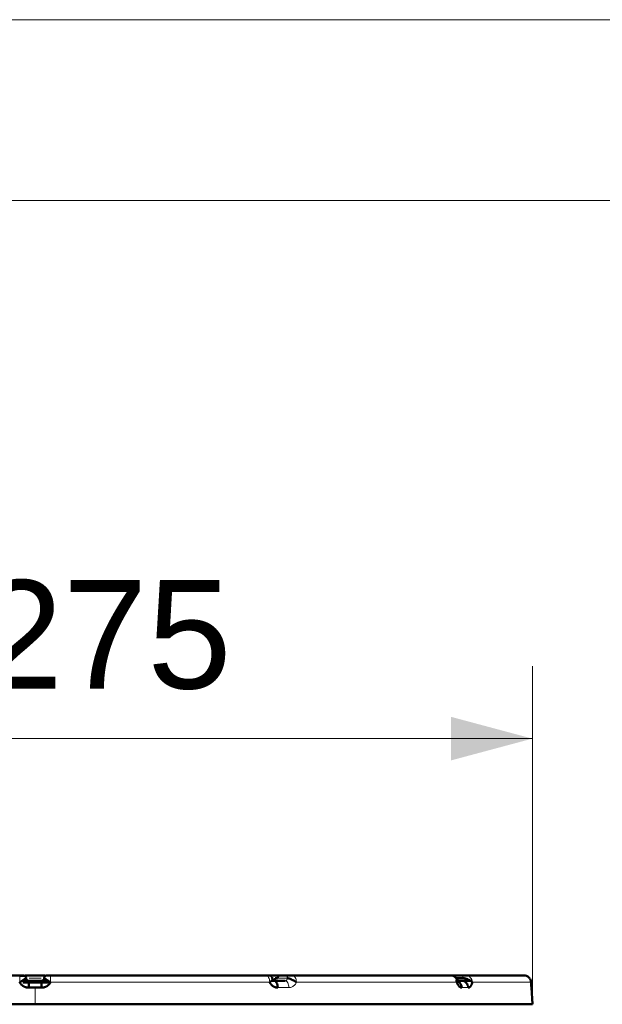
# Model space of a CAD drawing. Header units: millimetres. Extents: x 5 to 579, y 5 to 290.
# Tile 16 of 85: x 116 to 132, y 263 to 290. Entities that reach past the tile are written whole.
import ezdxf

# ---------------------------------------------------------------- set-up
doc = ezdxf.new("R2010")
doc.units = ezdxf.units.MM
doc.layers.add('1', color=7, linetype='Continuous', true_color=0xffffff)
doc.layers.add('256', color=7, linetype='Continuous', true_color=0xffffff)
doc.styles.add('Arial', font='Arial')
doc.dimstyles.get("Standard").update_dxf_attribs({"dimtxt": 0.18, "dimasz": 0.18, "dimexe": 0.18, "dimexo": 0.0625, "dimgap": 0.09, "dimtad": 0, "dimtih": 1, "dimtoh": 1, "dimdec": 4, "dimzin": 0, "dimdsep": 46, "dimtxsty": 'Standard', "dimcen": 0.09, "dimadec": 0, "dimazin": 0, "dimtfac": 1, "dimtdec": 4, "dimtofl": 0, "dimtmove": 0, "dimatfit": 3, "dimfxl": 1, "dimtolj": 1, "dimtzin": 0, "dimarcsym": 0})

# ---------------------------------------------------------------- blocks, each defined once
blk = doc.blocks.new('_U7-2')
at = {"layer": '1', "color": 92, "lineweight": 13}
for p, q in [((102.390699, 262.762127), (102.390699, 272.111769)), ((129.890699, 262.762127), (129.890699, 272.111769)), ((102.390699, 270.111769), (129.890699, 270.111769))]:
    blk.add_line(p, q, dxfattribs=at)
at = {"layer": '1', "color": 92, "lineweight": 18}
for points in [[(102.390699, 270.111769), (104.640697, 270.714655), (104.640701, 269.508884)], [(129.890699, 270.111769), (127.640701, 269.508884), (127.640697, 270.714655)]]:
    blk.add_solid(points, dxfattribs=at)
at = {"layer": '1', "color": 1, "linetype": 'Continuous', "lineweight": 13, "char_height": 3, "attachment_point": 7, "line_spacing_factor": 0.824923, "style": 'Arial'}
for s, insert in [('\\fArial|b0|i0;%%c', (111.324294, 271.454187)), ('\\fArial|b0|i0;\\W1.0000;275', (114.582607, 271.454187))]:
    blk.add_mtext(s, dxfattribs=dict(at, insert=insert))

msp = doc.modelspace()

# ---------------------------------------------------------------- linework, layer by layer
at = {"layer": '1', "color": 7, "linetype": 'Continuous', "lineweight": 50}
for p, q in [((115.72075, 263.56213), (109.74851, 263.56213)), ((115.9657, 263.41213), (115.78478, 263.41213)), ((115.86996, 263.56213), (116.42048, 263.56213)), ((115.9657, 263.41213), (116.1407, 263.41213)), ((116.1407, 263.41213), (116.3157, 263.41213)), ((116.3157, 263.41213), (116.50072, 263.41213)), ((122.53289, 263.56213), (116.56065, 263.56213)), ((122.76403, 263.56213), (122.63907, 263.56213)), ((122.67533, 263.41213), (122.75165, 263.41213)), ((123.05476, 263.41213), (122.75165, 263.41213)), ((122.85444, 263.56213), (122.76403, 263.56213)), ((122.91133, 263.56213), (122.85439, 263.56213)), ((123.17427, 263.56213), (122.91133, 263.56213)), ((122.98387, 263.56213), (123.34676, 263.56213)), ((127.63225, 263.56213), (123.26026, 263.56213)), ((127.99821, 263.56213), (127.70121, 263.56213)), ((127.9412, 263.41213), (127.7662, 263.41213)), ((127.78647, 263.48713), (127.96071, 263.48713)), ((127.95403, 263.41213), (128.22152, 263.41213)), ((129.65246, 263.56213), (128.0522, 263.56213)), ((115.79875, 263.36389), (116.52294, 263.36389)), ((116.1407, 263.22259), (115.96312, 263.22259)), ((116.31828, 263.22259), (116.1407, 263.22259)), ((129.8907, 262.76213), (129.86657, 263.22259)), ((116.1407, 262.76213), (102.3907, 262.76213)), ((116.1407, 262.76213), (129.8907, 262.76213))]:
    msp.add_line(p, q, dxfattribs=at)
at = {"layer": '1', "color": 2, "linetype": 'Continuous', "lineweight": 13}
for p, q in [((123.10932, 263.48713), (122.84638, 263.48713)), ((116.1407, 263.22259), (116.1407, 262.76213)), ((123.15685, 263.22259), (122.84927, 263.22259)), ((128.11545, 263.22259), (127.93786, 263.22259)), ((129.86542, 263.22259), (129.86657, 263.22259))]:
    msp.add_line(p, q, dxfattribs=at)
for points, knots in [([(115.72075, 263.56213), (115.71997, 263.56213), (115.71839, 263.55241), (115.71637, 263.51071), (115.71497, 263.44796), (115.71459, 263.39771), (115.71455, 263.37259)], [0, 0, 0, 0, 0.25, 0.5, 0.75, 1, 1, 1, 1]), ([(115.9752, 263.48713), (116.03034, 263.48713), (116.14077, 263.48713), (116.25114, 263.48713), (116.30628, 263.48713)], [0, 0, 0, 0, 0.4997408, 1, 1, 1, 1]), ([(116.56065, 263.56213), (116.56143, 263.56213), (116.56301, 263.55241), (116.56503, 263.51071), (116.56643, 263.44796), (116.56681, 263.39772), (116.56685, 263.3726), (116.56685, 263.3726), (116.56685, 263.37259)], [0, 0, 0, 0, 0.24999953, 0.49999906, 0.74999859, 0.99999812, 0.99999812, 1, 1, 1, 1]), ([(122.53289, 263.56213), (122.54479, 263.56213), (122.56882, 263.55241), (122.59956, 263.51071), (122.62086, 263.44796), (122.62671, 263.39771), (122.62733, 263.37259)], [0, 0, 0, 0, 0.24999996, 0.49999995, 0.74999996, 1, 1, 1, 1]), ([(123.05476, 263.41213), (123.05511, 263.41213), (123.05582, 263.41213), (123.05688, 263.41217), (123.05794, 263.41222), (123.05901, 263.4123), (123.06009, 263.41239), (123.06117, 263.41252), (123.06225, 263.41266), (123.06334, 263.41284), (123.06443, 263.41303), (123.06552, 263.41325), (123.06662, 263.4135), (123.06772, 263.41378), (123.06882, 263.41408), (123.06992, 263.41441), (123.07102, 263.41477), (123.07212, 263.41516), (123.07321, 263.41557), (123.07431, 263.41602), (123.07541, 263.4165), (123.0765, 263.41701), (123.07759, 263.41754), (123.07867, 263.41811), (123.07976, 263.41872), (123.08083, 263.41935), (123.0819, 263.42002), (123.08296, 263.42072), (123.08402, 263.42145), (123.08506, 263.42222), (123.0861, 263.42302), (123.08712, 263.42385), (123.08814, 263.42472), (123.08914, 263.42562), (123.09013, 263.42656), (123.09111, 263.42753), (123.09207, 263.42854), (123.09302, 263.42959), (123.09395, 263.43066), (123.09487, 263.43178), (123.09576, 263.43293), (123.09719, 263.43486), (123.09932, 263.43806), (123.10216, 263.44316), (123.10514, 263.45002), (123.10714, 263.45663), (123.10831, 263.46213), (123.10892, 263.46579), (123.10934, 263.46932), (123.10961, 263.4727), (123.10975, 263.47593), (123.10977, 263.47898), (123.1097, 263.48186), (123.10955, 263.48456), (123.1094, 263.48629), (123.10932, 263.48713)], [0, 0, 0, 0, 0.01047851, 0.0210543, 0.03172763, 0.04249881, 0.05336808, 0.06433572, 0.07540199, 0.08656712, 0.09783137, 0.10919497, 0.12065815, 0.13222114, 0.14388415, 0.1556474, 0.16751109, 0.17947543, 0.19154062, 0.20370683, 0.21597428, 0.22834313, 0.24081356, 0.25338576, 0.26605988, 0.2788361, 0.29171457, 0.30469546, 0.31777892, 0.33096511, 0.34425416, 0.35764622, 0.37114143, 0.38473993, 0.39844186, 0.41224734, 0.42615651, 0.44016948, 0.45428639, 0.46850735, 0.48283248, 0.49726189, 0.53907279, 0.5949262, 0.6648169, 0.7487375, 0.78325424, 0.81612094, 0.8473377, 0.87690466, 0.90482198, 0.93108987, 0.9557086, 0.9786785, 1, 1, 1, 1]), ([(123.05476, 263.41213), (123.06762, 263.41213), (123.0936, 263.40241), (123.12683, 263.36071), (123.14986, 263.29796), (123.15618, 263.24772), (123.15685, 263.22259)], [0, 0, 0, 0, 0.24999989, 0.49999986, 0.74999989, 1, 1, 1, 1]), ([(123.10932, 263.48713), (123.10932, 263.49204), (123.10974, 263.49694), (123.1114, 263.50657), (123.11264, 263.51129), (123.11589, 263.52036), (123.11791, 263.52471), (123.12263, 263.53288), (123.12534, 263.53669), (123.13135, 263.54363), (123.13465, 263.54676), (123.14172, 263.55221), (123.14549, 263.55454), (123.15335, 263.5583), (123.15743, 263.55973), (123.16577, 263.56164), (123.17002, 263.56213), (123.17427, 263.56213)], [0, 0, 0, 0, 0.125, 0.125, 0.25, 0.25, 0.375, 0.375, 0.5, 0.5, 0.625, 0.625, 0.75, 0.75, 0.875, 0.875, 1, 1, 1, 1]), ([(123.26026, 263.56213), (123.27351, 263.56213), (123.30028, 263.55241), (123.33452, 263.51071), (123.35825, 263.44796), (123.36476, 263.39772), (123.36545, 263.3726), (123.36545, 263.3726), (123.36545, 263.37259)], [0, 0, 0, 0, 0.24999953, 0.49999906, 0.74999859, 0.99999812, 0.99999812, 1, 1, 1, 1]), ([(127.63225, 263.56213), (127.65363, 263.56213), (127.69684, 263.55241), (127.75211, 263.51071), (127.7904, 263.44796), (127.80091, 263.39771), (127.80203, 263.37259)], [0, 0, 0, 0, 0.24999996, 0.49999995, 0.74999996, 1, 1, 1, 1]), ([(127.96071, 263.48713), (127.96071, 263.49204), (127.96095, 263.49694), (127.96191, 263.50657), (127.96262, 263.51129), (127.9645, 263.52036), (127.96567, 263.52471), (127.96839, 263.53288), (127.96996, 263.53669), (127.97343, 263.54363), (127.97533, 263.54676), (127.97942, 263.55221), (127.98159, 263.55454), (127.98613, 263.5583), (127.98849, 263.55973), (127.9933, 263.56164), (127.99575, 263.56213), (127.99821, 263.56213)], [0, 0, 0, 0, 0.125, 0.125, 0.25, 0.25, 0.375, 0.375, 0.5, 0.5, 0.625, 0.625, 0.75, 0.75, 0.875, 0.875, 1, 1, 1, 1]), ([(128.0522, 263.56213), (128.07436, 263.56213), (128.11915, 263.55241), (128.17644, 263.51071), (128.21613, 263.44796), (128.22702, 263.39772), (128.22818, 263.3726), (128.22818, 263.3726), (128.22818, 263.37259)], [0, 0, 0, 0, 0.24999953, 0.49999906, 0.74999859, 0.99999812, 0.99999812, 1, 1, 1, 1]), ([(122.62733, 263.37259), (122.39492, 263.37259), (122.15891, 263.37259), (121.68048, 263.37259), (121.43806, 263.37259), (120.94762, 263.37259), (120.69959, 263.37259), (120.19876, 263.37259), (119.94595, 263.37259), (119.43641, 263.37259), (119.17966, 263.37259), (118.66309, 263.37259), (118.40326, 263.37259), (117.88138, 263.37259), (117.61933, 263.37259), (117.09388, 263.37259), (116.83049, 263.37259), (116.56685, 263.37259)], [0, 0, 0, 0, 0.125, 0.125, 0.25, 0.25, 0.375, 0.375, 0.5, 0.5, 0.625, 0.625, 0.75, 0.75, 0.875, 0.875, 1, 1, 1, 1]), ([(123.15685, 263.22259), (123.16471, 263.2226), (123.18038, 263.22349), (123.21128, 263.2288), (123.2632, 263.247), (123.32276, 263.29369), (123.35481, 263.34698), (123.36544, 263.3726)], [0, 0, 0, 0, 0.09041218, 0.18073133, 0.36089567, 0.71782423, 1, 1, 1, 1]), ([(129.85208, 263.37259), (129.84389, 263.37259), (129.82809, 263.37259), (129.78133, 263.37259), (129.75038, 263.37259), (129.6734, 263.37259), (129.62739, 263.37259), (129.52046, 263.37259), (129.45954, 263.37259), (129.32301, 263.37259), (129.24739, 263.37259), (129.08171, 263.37259), (128.99165, 263.37259), (128.79737, 263.37259), (128.69315, 263.37259), (128.47092, 263.37259), (128.3529, 263.37259), (128.22818, 263.37259)], [0, 0, 0, 0, 0.125, 0.125, 0.25, 0.25, 0.375, 0.375, 0.5, 0.5, 0.625, 0.625, 0.75, 0.75, 0.875, 0.875, 1, 1, 1, 1])]:
    msp.add_open_spline(points, degree=3, knots=knots, dxfattribs=at)
at = {"layer": '1', "color": 7, "linetype": 'Continuous', "lineweight": 50}
for points, knots in [([(115.71455, 263.37259), (115.71596, 263.37264), (115.71873, 263.37308), (115.72378, 263.3757), (115.72915, 263.38034), (115.73561, 263.38506), (115.74375, 263.38952), (115.75277, 263.39452), (115.76198, 263.40095), (115.7744, 263.409), (115.79596, 263.42319), (115.81775, 263.43756), (115.84151, 263.45309), (115.85815, 263.46414), (115.87192, 263.474), (115.88131, 263.48114), (115.88715, 263.48546), (115.8897, 263.4871), (115.89055, 263.48729), (115.8907, 263.48722), (115.8907, 263.48713)], [0, 0, 0, 0, 0.01243001, 0.02448129, 0.04829218, 0.07047562, 0.09075188, 0.1266858, 0.15778073, 0.18527841, 0.25363969, 0.38501863, 0.43731658, 0.57329353, 0.65997674, 0.75335844, 0.8640856, 0.92966675, 0.96460676, 1, 1, 1, 1]), ([(115.86681, 263.54202), (115.86576, 263.54287), (115.86083, 263.54428), (115.84449, 263.54543), (115.82312, 263.54611), (115.79411, 263.54655), (115.76502, 263.54649), (115.73753, 263.54678), (115.72474, 263.54746), (115.71845, 263.54789)], [0, 0, 0, 0, 0.15223747, 0.30026452, 0.4398304, 0.56870094, 0.79538981, 0.89887734, 1, 1, 1, 1]), ([(115.8157, 263.56213), (115.81566, 263.56213), (115.81509, 263.56213), (115.81274, 263.56213), (115.80911, 263.56213), (115.80458, 263.56213), (115.79941, 263.56213), (115.79384, 263.56213), (115.78807, 263.56213), (115.78228, 263.56213), (115.7766, 263.56213), (115.77113, 263.56213), (115.76594, 263.56213), (115.76107, 263.56213), (115.75654, 263.56213), (115.75234, 263.56213), (115.74846, 263.56213), (115.74486, 263.56213), (115.7415, 263.56213), (115.73835, 263.56213), (115.73535, 263.56213), (115.73248, 263.56213), (115.72969, 263.56213), (115.7269, 263.56213), (115.72402, 263.56213), (115.72176, 263.56213), (115.72075, 263.56213)], [0, 0, 0, 0, 0.03765964, 0.07710543, 0.11735895, 0.15933973, 0.20345302, 0.24974652, 0.29804271, 0.34802755, 0.39930383, 0.45142348, 0.50390716, 0.55625699, 0.60796559, 0.65852223, 0.70741787, 0.7541477, 0.79821392, 0.83912888, 0.87642055, 0.90964776, 0.93844268, 0.96263086, 0.98257312, 1, 1, 1, 1]), ([(115.8907, 263.48713), (115.8907, 263.49688), (115.8868, 263.5166), (115.8701, 263.54153), (115.84518, 263.55822), (115.82545, 263.56213), (115.8157, 263.56213)], [0, 0, 0, 0, 0.25, 0.5, 0.75, 1, 1, 1, 1]), ([(115.8907, 263.48713), (115.8907, 263.48667), (115.89071, 263.48572), (115.89075, 263.48427), (115.89082, 263.48277), (115.89093, 263.4812), (115.89107, 263.47958), (115.89126, 263.47791), (115.8915, 263.47617), (115.89178, 263.47438), (115.89212, 263.47255), (115.89252, 263.47066), (115.89298, 263.46872), (115.89351, 263.46674), (115.89412, 263.46471), (115.89479, 263.46265), (115.89555, 263.46055), (115.89731, 263.4561), (115.90031, 263.45002), (115.90479, 263.44316), (115.90888, 263.43806), (115.9123, 263.43441), (115.91518, 263.43165), (115.91783, 263.42936), (115.92054, 263.42722), (115.9233, 263.42523), (115.92611, 263.4234), (115.92895, 263.42172), (115.93182, 263.42019), (115.93471, 263.4188), (115.93761, 263.41756), (115.94051, 263.41646), (115.9434, 263.4155), (115.94629, 263.41466), (115.94915, 263.41396), (115.952, 263.41337), (115.95481, 263.4129), (115.95759, 263.41255), (115.96033, 263.4123), (115.96303, 263.41215), (115.96481, 263.41214), (115.9657, 263.41213)], [0, 0, 0, 0, 0.01178983, 0.02410138, 0.03693474, 0.05028999, 0.0641672, 0.07856644, 0.09348776, 0.10893121, 0.12489684, 0.14138468, 0.15839478, 0.17592716, 0.19398186, 0.2125589, 0.23165831, 0.25128011, 0.33518968, 0.4050773, 0.46093561, 0.50275937, 0.53301162, 0.56280259, 0.59213337, 0.62100514, 0.64941911, 0.67737657, 0.70487885, 0.73192737, 0.75852362, 0.78466915, 0.81036561, 0.83561473, 0.86041833, 0.88477835, 0.90869681, 0.93217587, 0.9552178, 0.97782499, 1, 1, 1, 1]), ([(116.3157, 263.41213), (116.31612, 263.41213), (116.31696, 263.41213), (116.31822, 263.41217), (116.3195, 263.41222), (116.32078, 263.4123), (116.32207, 263.41239), (116.32338, 263.41252), (116.32469, 263.41266), (116.32601, 263.41284), (116.32734, 263.41303), (116.32868, 263.41325), (116.33002, 263.4135), (116.33137, 263.41378), (116.33273, 263.41408), (116.33409, 263.41441), (116.33545, 263.41477), (116.33682, 263.41516), (116.33819, 263.41557), (116.33957, 263.41602), (116.34094, 263.4165), (116.34232, 263.41701), (116.3437, 263.41754), (116.34508, 263.41811), (116.34645, 263.41872), (116.34782, 263.41935), (116.3492, 263.42002), (116.35056, 263.42072), (116.35192, 263.42145), (116.35328, 263.42222), (116.35463, 263.42302), (116.35597, 263.42385), (116.35731, 263.42472), (116.35863, 263.42562), (116.35994, 263.42656), (116.36125, 263.42753), (116.36254, 263.42854), (116.36381, 263.42959), (116.36507, 263.43066), (116.36632, 263.43178), (116.36755, 263.43293), (116.36952, 263.43486), (116.37252, 263.43806), (116.37661, 263.44316), (116.38109, 263.45002), (116.38434, 263.45663), (116.38645, 263.46213), (116.38763, 263.46579), (116.38858, 263.46932), (116.38932, 263.4727), (116.38988, 263.47593), (116.39028, 263.47898), (116.39053, 263.48186), (116.39067, 263.48456), (116.39069, 263.48629), (116.3907, 263.48713)], [0, 0, 0, 0, 0.01047851, 0.0210543, 0.03172763, 0.04249881, 0.05336808, 0.06433572, 0.07540199, 0.08656712, 0.09783137, 0.10919497, 0.12065815, 0.13222114, 0.14388415, 0.1556474, 0.16751109, 0.17947543, 0.19154062, 0.20370683, 0.21597428, 0.22834313, 0.24081356, 0.25338576, 0.26605988, 0.2788361, 0.29171457, 0.30469546, 0.31777893, 0.33096511, 0.34425416, 0.35764622, 0.37114143, 0.38473993, 0.39844186, 0.41224734, 0.42615651, 0.44016948, 0.45428639, 0.46850735, 0.48283248, 0.49726189, 0.53907279, 0.5949262, 0.6648169, 0.7487375, 0.78325424, 0.81612094, 0.8473377, 0.87690466, 0.90482198, 0.93108987, 0.9557086, 0.9786785, 1, 1, 1, 1]), ([(116.4657, 263.56213), (116.45594, 263.56213), (116.43622, 263.55822), (116.41129, 263.54153), (116.3946, 263.5166), (116.3907, 263.49688), (116.3907, 263.48713)], [0, 0, 0, 0, 0.25, 0.5, 0.75, 1, 1, 1, 1]), ([(116.3907, 263.48713), (116.3907, 263.48722), (116.39085, 263.48729), (116.3917, 263.4871), (116.39425, 263.48546), (116.40008, 263.48114), (116.40948, 263.474), (116.42325, 263.46414), (116.43989, 263.45309), (116.46365, 263.43756), (116.48544, 263.42319), (116.507, 263.409), (116.51942, 263.40095), (116.52863, 263.39452), (116.53765, 263.38952), (116.54579, 263.38506), (116.55225, 263.38034), (116.55762, 263.3757), (116.56266, 263.37308), (116.56544, 263.37264), (116.56685, 263.37259)], [0, 0, 0, 0, 0.03539324, 0.07033325, 0.1359144, 0.24664156, 0.34002326, 0.42670647, 0.56268342, 0.61498137, 0.74636031, 0.81472159, 0.84221927, 0.8733142, 0.90924812, 0.92952438, 0.95170782, 0.97551871, 0.98756999, 1, 1, 1, 1]), ([(116.4657, 263.56213), (116.46574, 263.56213), (116.46631, 263.56213), (116.46866, 263.56213), (116.47229, 263.56213), (116.47682, 263.56213), (116.48199, 263.56213), (116.48756, 263.56213), (116.49333, 263.56213), (116.49912, 263.56213), (116.5048, 263.56213), (116.51027, 263.56213), (116.51546, 263.56213), (116.52033, 263.56213), (116.52486, 263.56213), (116.52906, 263.56213), (116.53294, 263.56213), (116.53654, 263.56213), (116.5399, 263.56213), (116.54305, 263.56213), (116.54604, 263.56213), (116.54892, 263.56213), (116.55171, 263.56213), (116.55449, 263.56213), (116.55738, 263.56213), (116.55963, 263.56213), (116.56065, 263.56213)], [0, 0, 0, 0, 0.03765964, 0.07710543, 0.11735895, 0.15933973, 0.20345302, 0.24974652, 0.29804271, 0.34802755, 0.39930383, 0.45142348, 0.50390716, 0.55625699, 0.60796559, 0.65852223, 0.70741787, 0.7541477, 0.79821392, 0.83912888, 0.87642055, 0.90964776, 0.93844268, 0.96263086, 0.98257312, 1, 1, 1, 1]), ([(122.61495, 263.56213), (122.61454, 263.56213), (122.61325, 263.56213), (122.61025, 263.56213), (122.60638, 263.56213), (122.60188, 263.56213), (122.59696, 263.56213), (122.59178, 263.56213), (122.58651, 263.56213), (122.58127, 263.56213), (122.57613, 263.56213), (122.57118, 263.56213), (122.56643, 263.56213), (122.56192, 263.56213), (122.55764, 263.56213), (122.55357, 263.56213), (122.54972, 263.56213), (122.54606, 263.56213), (122.54259, 263.56213), (122.53928, 263.56213), (122.53608, 263.56213), (122.53382, 263.56213), (122.53289, 263.56213)], [0, 0, 0, 0, 0.05018272, 0.10317057, 0.15883575, 0.21689833, 0.2769159, 0.338349, 0.40059997, 0.46303643, 0.5250066, 0.58585025, 0.64490639, 0.70151847, 0.75503783, 0.80482797, 0.85027057, 0.89078191, 0.92586016, 0.95522609, 0.97924162, 1, 1, 1, 1]), ([(122.70585, 263.47015), (122.70298, 263.48481), (122.69367, 263.50911), (122.67516, 263.53539), (122.65718, 263.54953), (122.64299, 263.55682), (122.62745, 263.56118), (122.61684, 263.56213), (122.61136, 263.56213)], [0, 0, 0, 0, 0.32259777, 0.58126126, 0.69278707, 0.79694149, 0.89793353, 1, 1, 1, 1]), ([(122.62733, 263.37259), (122.62858, 263.37263), (122.631, 263.37307), (122.63532, 263.37559), (122.63976, 263.38019), (122.64487, 263.38505), (122.65122, 263.38963), (122.65807, 263.39453), (122.66461, 263.40089), (122.67298, 263.40906), (122.68637, 263.42314), (122.69685, 263.43757), (122.70491, 263.45309), (122.70729, 263.46414), (122.70515, 263.474), (122.7004, 263.48114), (122.69346, 263.48545), (122.68622, 263.48711), (122.68089, 263.48728), (122.67789, 263.48721), (122.67631, 263.48713)], [0, 0, 0, 0, 0.01243444, 0.0244872, 0.0483054, 0.07058069, 0.09086722, 0.12674251, 0.15783759, 0.18534569, 0.25368689, 0.38504719, 0.43733738, 0.57330032, 0.65997432, 0.75334676, 0.8640675, 0.92965473, 0.96460008, 1, 1, 1, 1]), ([(122.7794, 263.48713), (122.77951, 263.48193), (122.77864, 263.47408), (122.77577, 263.46324), (122.77313, 263.45667), (122.77074, 263.45195), (122.76787, 263.44698), (122.76162, 263.43807), (122.75027, 263.42553), (122.74792, 263.42068), (122.74923, 263.41808)], [0, 0, 0, 0, 0.09878482, 0.14386404, 0.18721669, 0.21020324, 0.23551878, 0.29788226, 0.48408904, 1, 1, 1, 1]), ([(122.84638, 263.48713), (122.81504, 263.48713), (122.78613, 263.48713), (122.77959, 263.48713), (122.77941, 263.48713)], [0, 0, 0, 0, 0.73362156, 1, 1, 1, 1]), ([(122.91133, 263.56213), (122.90708, 263.56213), (122.90283, 263.56164), (122.89449, 263.55973), (122.8904, 263.5583), (122.88255, 263.55454), (122.87878, 263.55221), (122.87171, 263.54676), (122.86841, 263.54363), (122.8624, 263.53669), (122.85969, 263.53288), (122.85496, 263.52471), (122.85295, 263.52036), (122.8497, 263.51129), (122.84846, 263.50657), (122.8468, 263.49694), (122.84638, 263.49204), (122.84638, 263.48713)], [0, 0, 0, 0, 0.125, 0.125, 0.25, 0.25, 0.375, 0.375, 0.5, 0.5, 0.625, 0.625, 0.75, 0.75, 0.875, 0.875, 1, 1, 1, 1]), ([(123.10932, 263.48713), (123.1109, 263.48721), (123.11416, 263.48728), (123.12097, 263.48711), (123.13263, 263.48545), (123.14967, 263.48114), (123.17069, 263.474), (123.19669, 263.46414), (123.22313, 263.45309), (123.25622, 263.43757), (123.28342, 263.42314), (123.30746, 263.40906), (123.32051, 263.40089), (123.32997, 263.39453), (123.3388, 263.38963), (123.34647, 263.38505), (123.35245, 263.38019), (123.3574, 263.37559), (123.36186, 263.37307), (123.36425, 263.37263), (123.36545, 263.37259)], [0, 0, 0, 0, 0.03539992, 0.07034527, 0.1359325, 0.24665324, 0.34002568, 0.42669968, 0.56266262, 0.61495281, 0.74631311, 0.81465431, 0.84216241, 0.87325749, 0.90913278, 0.92941931, 0.9516946, 0.9755128, 0.98756556, 1, 1, 1, 1]), ([(123.17427, 263.56213), (123.17551, 263.56213), (123.17853, 263.56213), (123.18417, 263.56213), (123.19042, 263.56213), (123.19693, 263.56213), (123.20345, 263.56213), (123.20976, 263.56213), (123.21573, 263.56213), (123.22122, 263.56213), (123.2262, 263.56213), (123.23061, 263.56213), (123.23449, 263.56213), (123.23784, 263.56213), (123.24074, 263.56213), (123.24324, 263.56213), (123.24541, 263.56213), (123.24733, 263.56213), (123.24906, 263.56213), (123.25067, 263.56213), (123.25223, 263.56213), (123.25382, 263.56213), (123.25553, 263.56213), (123.25751, 263.56213), (123.25936, 263.56213), (123.26026, 263.56213)], [0, 0, 0, 0, 0.04176792, 0.08283676, 0.12489329, 0.16890988, 0.21527425, 0.26398128, 0.31478604, 0.36730141, 0.42105537, 0.47552497, 0.53015688, 0.58438077, 0.63761897, 0.68929309, 0.73882866, 0.7856581, 0.82922448, 0.86898675, 0.90443417, 0.93512764, 0.96082283, 0.98183642, 1, 1, 1, 1]), ([(127.82022, 263.43179), (127.81817, 263.43905), (127.81253, 263.45375), (127.79373, 263.48403), (127.75663, 263.52068), (127.70834, 263.54739), (127.66542, 263.55982), (127.64343, 263.56206), (127.63225, 263.56213)], [0, 0, 0, 0, 0.10117933, 0.20918978, 0.44474494, 0.70974239, 0.85188822, 1, 1, 1, 1]), ([(127.7662, 263.41213), (127.78782, 263.41213), (127.80967, 263.40727), (127.8299, 263.39789), (127.8299, 263.39789)], [0, 0, 0, 0, 0.99993708, 1, 1, 1, 1]), ([(127.80203, 263.37259), (127.80277, 263.37263), (127.80419, 263.37307), (127.80661, 263.37559), (127.80887, 263.38019), (127.81132, 263.38505), (127.81422, 263.38963), (127.81704, 263.39453), (127.81913, 263.40089), (127.82126, 263.40906), (127.82243, 263.41949), (127.8213, 263.42775), (127.82021, 263.4318)], [0, 0, 0, 0, 0.038126, 0.07508172, 0.14811218, 0.21641182, 0.27861361, 0.38861308, 0.48395563, 0.56829993, 0.77784512, 1, 1, 1, 1]), ([(127.81866, 263.40257), (127.82245, 263.40116), (127.84673, 263.39105), (127.88739, 263.36071), (127.9261, 263.29796), (127.93673, 263.24772), (127.93786, 263.22259)], [0, 0, 0, 0, 0.05738188, 0.37158792, 0.68579396, 1, 1, 1, 1]), ([(127.96071, 263.48713), (127.96344, 263.48721), (127.96894, 263.48728), (127.97988, 263.48711), (127.99753, 263.48545), (128.0212, 263.48114), (128.04822, 263.474), (128.07948, 263.46414), (128.10863, 263.45309), (128.14219, 263.43757), (128.16755, 263.42314), (128.18758, 263.40906), (128.19782, 263.40089), (128.20496, 263.39453), (128.2112, 263.38963), (128.21639, 263.38505), (128.22035, 263.38019), (128.2235, 263.37559), (128.22616, 263.37307), (128.22752, 263.37263), (128.22818, 263.37259)], [0, 0, 0, 0, 0.03539992, 0.07034527, 0.1359325, 0.24665324, 0.34002568, 0.42669968, 0.56266262, 0.61495281, 0.74631311, 0.81465431, 0.84216241, 0.87325749, 0.90913278, 0.92941931, 0.9516946, 0.9755128, 0.98756556, 1, 1, 1, 1]), ([(127.99821, 263.56213), (128.00035, 263.56213), (128.00497, 263.56213), (128.01213, 263.56213), (128.01904, 263.56213), (128.02546, 263.56213), (128.03125, 263.56213), (128.03632, 263.56213), (128.0406, 263.56213), (128.04411, 263.56213), (128.04686, 263.56213), (128.04892, 263.56213), (128.05036, 263.56213), (128.05128, 263.56213), (128.05176, 263.56213), (128.05191, 263.56213), (128.05181, 263.56213), (128.05155, 263.56213), (128.0512, 263.56213), (128.05083, 263.56213), (128.05053, 263.56213), (128.05035, 263.56213), (128.05042, 263.56213), (128.05086, 263.56213), (128.0517, 263.56213), (128.0522, 263.56213)], [0, 0, 0, 0, 0.04176792, 0.08283676, 0.12489329, 0.16890988, 0.21527425, 0.26398128, 0.31478604, 0.36730141, 0.42105537, 0.47552497, 0.53015688, 0.58438077, 0.63761897, 0.68929309, 0.73882866, 0.7856581, 0.82922448, 0.86898675, 0.90443417, 0.93512764, 0.96082283, 0.98183642, 1, 1, 1, 1]), ([(129.65246, 263.56213), (129.6776, 263.56213), (129.7284, 263.55241), (129.79339, 263.51071), (129.83841, 263.44796), (129.85077, 263.39771), (129.85208, 263.37259)], [0, 0, 0, 0, 0.25, 0.5, 0.75, 1, 1, 1, 1]), ([(129.72653, 263.54789), (129.75006, 263.53851), (129.79339, 263.51071), (129.83841, 263.44796), (129.85077, 263.39772), (129.85208, 263.3726), (129.85208, 263.3726), (129.85208, 263.37259)], [0, 0, 0, 0, 0.33333169, 0.66666459, 0.99999749, 0.99999749, 1, 1, 1, 1]), ([(129.85208, 263.37259), (129.85213, 263.37264), (129.85216, 263.37308), (129.85201, 263.3757), (129.8515, 263.38034), (129.85064, 263.38506), (129.84933, 263.38952), (129.84791, 263.3931), (129.84673, 263.3958), (129.84655, 263.3962)], [0, 0, 0, 0, 0.09349164, 0.18413477, 0.36322711, 0.53007867, 0.6825855, 0.95286061, 1, 1, 1, 1]), ([(115.96311, 263.22259), (115.96224, 263.2226), (115.96049, 263.2226), (115.95786, 263.22264), (115.95524, 263.2227), (115.95263, 263.22279), (115.95001, 263.2229), (115.9474, 263.22303), (115.94479, 263.22319), (115.94218, 263.22337), (115.93958, 263.22357), (115.93698, 263.2238), (115.93438, 263.22405), (115.93179, 263.22433), (115.9292, 263.22463), (115.92661, 263.22496), (115.92402, 263.22531), (115.92144, 263.22568), (115.91886, 263.22608), (115.91628, 263.2265), (115.91371, 263.22694), (115.91114, 263.22741), (115.90857, 263.22791), (115.90601, 263.22842), (115.90345, 263.22896), (115.90089, 263.22953), (115.89833, 263.23012), (115.89578, 263.23073), (115.89323, 263.23137), (115.89069, 263.23203), (115.88285, 263.23414), (115.86988, 263.23817), (115.85213, 263.24504), (115.83489, 263.25311), (115.81816, 263.26237), (115.80206, 263.27276), (115.78671, 263.28422), (115.77223, 263.29668), (115.76197, 263.30684), (115.75532, 263.31402), (115.7519, 263.31785), (115.74856, 263.32173), (115.7453, 263.32567), (115.74211, 263.32966), (115.739, 263.33371), (115.73597, 263.33781), (115.73302, 263.34197), (115.73015, 263.34618), (115.72735, 263.35045), (115.72464, 263.35477), (115.72199, 263.35914), (115.71943, 263.36357), (115.71694, 263.36805), (115.71535, 263.37108), (115.71456, 263.3726)], [0, 0, 0, 0, 0.00859828, 0.01718764, 0.02576881, 0.03434251, 0.04290946, 0.05147039, 0.06002604, 0.06857712, 0.07712438, 0.08566855, 0.09421035, 0.10275053, 0.11128981, 0.11982894, 0.12836865, 0.13690966, 0.14545273, 0.15399857, 0.16254792, 0.17110152, 0.1796601, 0.18822438, 0.1967951, 0.20537297, 0.21395873, 0.2225531, 0.2311568, 0.23977055, 0.24839506, 0.31086319, 0.37305829, 0.43526945, 0.49778559, 0.56088217, 0.62350651, 0.68595525, 0.74852753, 0.76538961, 0.78221297, 0.79900327, 0.81576621, 0.83250752, 0.84923297, 0.86594831, 0.88265932, 0.89937178, 0.91609148, 0.9328242, 0.94957568, 0.96635167, 0.98315788, 1, 1, 1, 1]), ([(116.56684, 263.3726), (116.56643, 263.37181), (116.56561, 263.37024), (116.56435, 263.3679), (116.56308, 263.36558), (116.56178, 263.36327), (116.56046, 263.36097), (116.55912, 263.35869), (116.55776, 263.35643), (116.55638, 263.35418), (116.55498, 263.35194), (116.55356, 263.34972), (116.55212, 263.34751), (116.55065, 263.34532), (116.54917, 263.34314), (116.54766, 263.34097), (116.54614, 263.33882), (116.54459, 263.33669), (116.54302, 263.33457), (116.54143, 263.33246), (116.53982, 263.33037), (116.53819, 263.32829), (116.53654, 263.32623), (116.53487, 263.32418), (116.53317, 263.32215), (116.53146, 263.32013), (116.52973, 263.31813), (116.52797, 263.31614), (116.52619, 263.31416), (116.5244, 263.3122), (116.51884, 263.30626), (116.50917, 263.29668), (116.4947, 263.28423), (116.47935, 263.27277), (116.46324, 263.26238), (116.44651, 263.25311), (116.42927, 263.24504), (116.41152, 263.23817), (116.39765, 263.23386), (116.38799, 263.23131), (116.38271, 263.23002), (116.37741, 263.22883), (116.3721, 263.22775), (116.36678, 263.22677), (116.36144, 263.22589), (116.35609, 263.22512), (116.35073, 263.22444), (116.34535, 263.22388), (116.33996, 263.22341), (116.33456, 263.22305), (116.32915, 263.22279), (116.32372, 263.22263), (116.3201, 263.2226), (116.31828, 263.22259)], [0, 0, 0, 0, 0.00871413, 0.01741809, 0.02611264, 0.03479859, 0.04347672, 0.05214782, 0.06081268, 0.0694721, 0.07812686, 0.08677777, 0.09542563, 0.10407123, 0.11271538, 0.12135886, 0.13000249, 0.13864706, 0.14729338, 0.15594223, 0.16459442, 0.17325075, 0.18191202, 0.19057901, 0.19925252, 0.20793335, 0.21662228, 0.2253201, 0.23402759, 0.24274555, 0.25147474, 0.31402248, 0.376463, 0.43909559, 0.50221677, 0.56470866, 0.62691171, 0.68911495, 0.75160737, 0.76945607, 0.78726251, 0.8050331, 0.82277428, 0.84049253, 0.85819434, 0.87588624, 0.89357476, 0.91126643, 0.92896777, 0.94668531, 0.96442555, 0.98219497, 1, 1, 1, 1]), ([(122.84927, 263.22259), (122.8485, 263.2226), (122.84697, 263.2226), (122.84468, 263.22264), (122.84239, 263.2227), (122.84011, 263.22279), (122.83782, 263.2229), (122.83554, 263.22303), (122.83326, 263.22319), (122.83097, 263.22337), (122.8287, 263.22357), (122.82642, 263.2238), (122.82414, 263.22405), (122.82187, 263.22433), (122.8196, 263.22463), (122.81733, 263.22496), (122.81506, 263.22531), (122.81279, 263.22568), (122.81053, 263.22608), (122.80826, 263.2265), (122.806, 263.22694), (122.80374, 263.22741), (122.80149, 263.22791), (122.79923, 263.22842), (122.79698, 263.22896), (122.79472, 263.22953), (122.79247, 263.23012), (122.79022, 263.23073), (122.78798, 263.23137), (122.78573, 263.23203), (122.77882, 263.23414), (122.76736, 263.23817), (122.75162, 263.24504), (122.73629, 263.25311), (122.72137, 263.26237), (122.70696, 263.27276), (122.69317, 263.28422), (122.68012, 263.29668), (122.67082, 263.30684), (122.66478, 263.31402), (122.66167, 263.31785), (122.65863, 263.32173), (122.65565, 263.32567), (122.65274, 263.32966), (122.6499, 263.33371), (122.64713, 263.33781), (122.64442, 263.34197), (122.64178, 263.34618), (122.6392, 263.35045), (122.63669, 263.35477), (122.63425, 263.35914), (122.63188, 263.36357), (122.62957, 263.36805), (122.62808, 263.37108), (122.62734, 263.3726)], [0, 0, 0, 0, 0.00859828, 0.01718764, 0.02576881, 0.03434251, 0.04290946, 0.05147039, 0.06002604, 0.06857712, 0.07712438, 0.08566855, 0.09421035, 0.10275053, 0.11128981, 0.11982894, 0.12836865, 0.13690966, 0.14545273, 0.15399857, 0.16254792, 0.17110152, 0.1796601, 0.18822438, 0.1967951, 0.20537297, 0.21395873, 0.2225531, 0.2311568, 0.23977055, 0.24839506, 0.31086319, 0.37305829, 0.43526945, 0.49778559, 0.56088217, 0.62350651, 0.68595525, 0.74852753, 0.76538961, 0.78221297, 0.79900327, 0.81576621, 0.83250752, 0.84923297, 0.86594831, 0.88265932, 0.89937178, 0.91609148, 0.9328242, 0.94957568, 0.96635167, 0.98315788, 1, 1, 1, 1]), ([(127.93786, 263.22259), (127.93741, 263.2226), (127.93652, 263.2226), (127.93518, 263.22264), (127.93383, 263.2227), (127.93249, 263.22279), (127.93114, 263.2229), (127.9298, 263.22303), (127.92846, 263.22319), (127.92711, 263.22337), (127.92577, 263.22357), (127.92443, 263.2238), (127.92308, 263.22405), (127.92174, 263.22433), (127.92039, 263.22463), (127.91905, 263.22496), (127.91771, 263.22531), (127.91636, 263.22568), (127.91502, 263.22608), (127.91368, 263.2265), (127.91233, 263.22694), (127.91099, 263.22741), (127.90965, 263.22791), (127.9083, 263.22842), (127.90696, 263.22896), (127.90562, 263.22953), (127.90427, 263.23012), (127.90293, 263.23073), (127.90159, 263.23137), (127.90024, 263.23203), (127.8961, 263.23414), (127.88922, 263.23817), (127.87972, 263.24504), (127.87041, 263.25311), (127.86129, 263.26237), (127.85243, 263.27276), (127.8439, 263.28422), (127.83577, 263.29668), (127.82993, 263.30684), (127.82612, 263.31402), (127.82415, 263.31785), (127.82223, 263.32173), (127.82033, 263.32567), (127.81848, 263.32966), (127.81666, 263.33371), (127.81489, 263.33781), (127.81315, 263.34197), (127.81144, 263.34618), (127.80978, 263.35045), (127.80815, 263.35477), (127.80656, 263.35914), (127.80502, 263.36357), (127.8035, 263.36805), (127.80252, 263.37108), (127.80204, 263.3726)], [0, 0, 0, 0, 0.00859828, 0.01718764, 0.02576881, 0.03434251, 0.04290946, 0.05147039, 0.06002604, 0.06857712, 0.07712438, 0.08566855, 0.09421035, 0.10275053, 0.11128981, 0.11982894, 0.12836865, 0.13690966, 0.14545273, 0.15399857, 0.16254792, 0.17110152, 0.1796601, 0.18822438, 0.1967951, 0.20537297, 0.21395873, 0.2225531, 0.2311568, 0.23977055, 0.24839506, 0.31086319, 0.37305829, 0.43526945, 0.49778559, 0.56088217, 0.62350651, 0.68595525, 0.74852753, 0.76538961, 0.78221297, 0.79900327, 0.81576621, 0.83250752, 0.84923297, 0.86594831, 0.88265932, 0.89937178, 0.91609148, 0.9328242, 0.94957568, 0.96635167, 0.98315788, 1, 1, 1, 1]), ([(128.22818, 263.3726), (128.22802, 263.37181), (128.2277, 263.37024), (128.22722, 263.3679), (128.22672, 263.36558), (128.22621, 263.36327), (128.22569, 263.36097), (128.22516, 263.35869), (128.22462, 263.35643), (128.22406, 263.35418), (128.2235, 263.35194), (128.22293, 263.34972), (128.22235, 263.34751), (128.22175, 263.34532), (128.22115, 263.34314), (128.22053, 263.34097), (128.2199, 263.33882), (128.21927, 263.33669), (128.21862, 263.33457), (128.21796, 263.33246), (128.21729, 263.33037), (128.21661, 263.32829), (128.21592, 263.32623), (128.21522, 263.32418), (128.21451, 263.32215), (128.21378, 263.32013), (128.21305, 263.31813), (128.21231, 263.31614), (128.21155, 263.31416), (128.21078, 263.3122), (128.20841, 263.30626), (128.20424, 263.29668), (128.1979, 263.28423), (128.19108, 263.27277), (128.18383, 263.26238), (128.17622, 263.25311), (128.16829, 263.24504), (128.16004, 263.23817), (128.15353, 263.23386), (128.14897, 263.23131), (128.14647, 263.23002), (128.14395, 263.22883), (128.14143, 263.22775), (128.13889, 263.22677), (128.13633, 263.22589), (128.13377, 263.22512), (128.13119, 263.22444), (128.1286, 263.22388), (128.12599, 263.22341), (128.12337, 263.22305), (128.12074, 263.22279), (128.1181, 263.22263), (128.11633, 263.2226), (128.11545, 263.22259)], [0, 0, 0, 0, 0.00871413, 0.01741809, 0.02611264, 0.03479859, 0.04347672, 0.05214782, 0.06081268, 0.0694721, 0.07812686, 0.08677777, 0.09542563, 0.10407123, 0.11271538, 0.12135886, 0.13000249, 0.13864706, 0.14729337, 0.15594223, 0.16459442, 0.17325075, 0.18191202, 0.19057901, 0.19925252, 0.20793335, 0.21662228, 0.2253201, 0.23402759, 0.24274555, 0.25147474, 0.31402248, 0.376463, 0.43909559, 0.50221677, 0.56470866, 0.62691171, 0.68911495, 0.75160737, 0.76945607, 0.78726251, 0.8050331, 0.82277428, 0.84049253, 0.85819434, 0.87588624, 0.89357476, 0.91126643, 0.92896777, 0.94668531, 0.96442555, 0.98219497, 1, 1, 1, 1]), ([(129.86542, 263.22259), (129.86541, 263.2226), (129.86538, 263.2226), (129.86535, 263.22264), (129.86531, 263.2227), (129.86527, 263.22279), (129.86523, 263.2229), (129.86518, 263.22303), (129.86514, 263.22319), (129.86509, 263.22337), (129.86504, 263.22357), (129.86499, 263.2238), (129.86494, 263.22405), (129.86489, 263.22433), (129.86483, 263.22463), (129.86477, 263.22496), (129.86471, 263.22531), (129.86465, 263.22568), (129.86459, 263.22608), (129.86453, 263.2265), (129.86446, 263.22694), (129.86439, 263.22741), (129.86433, 263.22791), (129.86425, 263.22842), (129.86418, 263.22896), (129.86411, 263.22953), (129.86403, 263.23012), (129.86396, 263.23073), (129.86388, 263.23137), (129.8638, 263.23203), (129.86354, 263.23414), (129.86308, 263.23817), (129.86236, 263.24504), (129.86156, 263.25311), (129.86069, 263.26237), (129.85976, 263.27276), (129.85877, 263.28422), (129.85774, 263.29668), (129.85692, 263.30684), (129.85636, 263.31402), (129.85607, 263.31785), (129.85577, 263.32173), (129.85547, 263.32567), (129.85516, 263.32966), (129.85486, 263.33371), (129.85456, 263.33781), (129.85425, 263.34197), (129.85395, 263.34618), (129.85364, 263.35045), (129.85333, 263.35477), (129.85302, 263.35914), (129.85271, 263.36357), (129.8524, 263.36805), (129.85219, 263.37108), (129.85208, 263.3726)], [0, 0, 0, 0, 0.00859828, 0.01718764, 0.02576881, 0.03434251, 0.04290946, 0.05147039, 0.06002604, 0.06857712, 0.07712438, 0.08566855, 0.09421035, 0.10275053, 0.11128981, 0.11982894, 0.12836865, 0.13690966, 0.14545273, 0.15399857, 0.16254792, 0.17110152, 0.1796601, 0.18822438, 0.1967951, 0.20537297, 0.21395873, 0.2225531, 0.2311568, 0.23977055, 0.24839506, 0.31086319, 0.37305829, 0.43526945, 0.49778559, 0.56088217, 0.62350651, 0.68595525, 0.74852753, 0.76538961, 0.78221297, 0.79900327, 0.81576621, 0.83250752, 0.84923297, 0.86594831, 0.88265932, 0.89937178, 0.91609148, 0.9328242, 0.94957568, 0.96635167, 0.98315788, 1, 1, 1, 1])]:
    msp.add_open_spline(points, degree=3, knots=knots, dxfattribs=at)
for points in [[(115.96311, 263.22259), (115.96313, 263.24772), (115.96329, 263.29796), (115.96387, 263.36071), (115.96472, 263.40241), (115.96537, 263.41213), (115.9657, 263.41213)], [(116.3157, 263.41213), (116.31602, 263.41213), (116.31668, 263.40241), (116.31752, 263.36071), (116.31811, 263.29796), (116.31827, 263.24772), (116.31828, 263.22259)], [(122.75165, 263.41213), (122.76394, 263.41213), (122.78879, 263.40241), (122.82056, 263.36071), (122.84258, 263.29796), (122.84862, 263.24772), (122.84927, 263.22259)], [(128.11545, 263.22259), (128.1143, 263.24772), (128.10351, 263.29796), (128.06421, 263.36071), (128.00749, 263.40241), (127.96315, 263.41213), (127.9412, 263.41213)]]:
    msp.add_open_spline(points, degree=3, dxfattribs=at)
at = {"layer": '1', "color": 2, "linetype": 'Continuous', "lineweight": 13}
msp.add_open_spline([(127.80203, 263.37259), (127.66312, 263.37259), (127.37235, 263.37259), (126.89885, 263.37259), (126.38956, 263.37259), (125.84618, 263.37259), (125.27051, 263.37259), (124.66447, 263.37259), (124.03009, 263.37259), (123.58967, 263.37259), (123.36545, 263.37259)], degree=3, dxfattribs=at)
at = {"layer": '256', "color": 92, "linetype": 'Continuous', "lineweight": 13}
msp.add_line((5.00001, 290.00006), (414.00001, 290.00006), dxfattribs=at)
at = {"layer": '256', "color": 5, "linetype": 'Continuous', "lineweight": 13}
msp.add_line((10.00001, 285.00006), (409.00001, 285.00006), dxfattribs=at)

# ---------------------------------------------------------------- dimensions: what is measured, and where the dimension line sits
at = {"layer": '1', "color": 1, "linetype": 'Continuous', "lineweight": 13}
dim = msp.add_linear_dim(base=(129.8907, 270.11177), p1=(102.3907, 262.76213), p2=(129.8907, 262.76213), dimstyle='Standard', override={"dimtxt": 3, "dimasz": 2.25, "dimexe": 2, "dimexo": 0, "dimgap": 1.5, "dimtad": 1, "dimtih": 0, "dimtoh": 0, "dimdec": 3, "dimlfac": 10, "dimzin": 8, "dimdsep": 44, "dimlunit": 2, "dimpost": '%%c<>', "dimtxsty": 'Arial', "dimsah": 1, "dimse1": 0, "dimse2": 0, "dimsd1": 0, "dimsd2": 0, "dimclrd": 92, "dimclre": 92, "dimclrt": 1, "dimtol": 0, "dimtm": -0.1, "dimtfac": 0.5, "dimtdec": 3, "dimtofl": 1, "dimtmove": 0, "dimtzin": 8, "dimlwd": 13, "dimlwe": 13}, dxfattribs=at)
dim.commit()
dim.dimension.update_dxf_attribs({"geometry": '_U7-2', "text_midpoint": (116.1407, 270.11177), "dimtype": 160})

doc.saveas('drawing.dxf')
